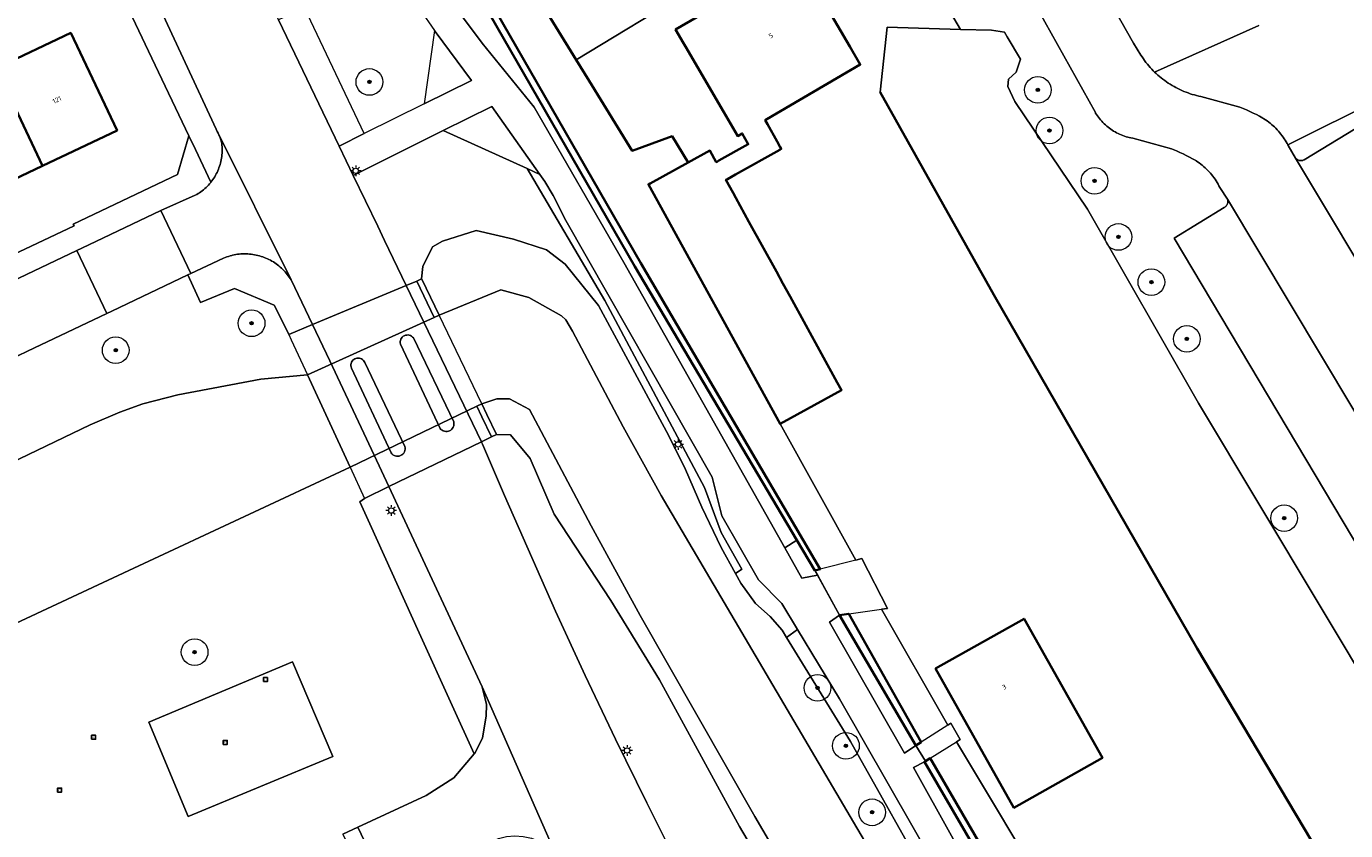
# Model space of a CAD drawing. Header units: metres. Extents: x 131489 to 134032, y 502353 to 503606.
# Tile 13 of 90: x 132545 to 132643, y 502635 to 502695. Entities that reach past the tile are written whole.
import ezdxf
from ezdxf.enums import TextEntityAlignment as Align

# ---------------------------------------------------------------- set-up
doc = ezdxf.new("R2010")
doc.units = ezdxf.units.M
for name, color, linetype, lineweight in [('B-WE-GK-BESCHOEIING-G', 130, 'GK-BESCHOEIING', 35), ('B-WE-GK-KADEMUUR-GV', 150, 'Continuous', 35), ('B-WE-GR-BOOM-S', 92, 'Continuous', 25), ('B-WE-IE-MEUBILAIR_WEGMEUBILAIR-S', 7, 'Continuous', 25), ('B-WE-IE-TERREINAFSCHEIDING_KUNSTMATIG_MUUR-GV', 90, 'Continuous', 18), ('B-WE-KL-ET_LS_OV_LICHTMAST-S', 190, 'Continuous', 25), ('B-WE-KW-KUNSTWERK_DEK-GV', 170, 'Continuous', 18), ('B-WE-OG-BEBOUWING-GV', 7, 'Continuous', 35), ('B-WE-OG-BEBOUWING-T18', 1, 'Continuous', 18), ('B-WE-OG-TERREIN_CULTUURSCHEIDING-GV', 7, 'Continuous', 18), ('B-WE-OG-TERREIN_ERF-GV', 7, 'Continuous', 18), ('B-WE-OG-WATER_SLOOT-GV', 120, 'Continuous', 18), ('B-WE-OG-WEG-GV', 7, 'Continuous', 18), ('B-WE-VH-VERHARDING_ASFALT-GV', 252, 'Continuous', 18), ('B-WE-VH-VERHARDING_BETONSTRAATSTEEN-GV', 252, 'Continuous', 18), ('B-WE-VH-VERHARDING_GRASBETONSTEEN-GV', 70, 'Continuous', 18), ('B-WE-VH-VERHARDING_OPEN-GV', 252, 'Continuous', 18), ('B-WE-VH-VERHARDING_TEGEL-GV', 252, 'Continuous', 18), ('B-WE-VH-VERHARDING_TEGEL_RUBBER-GV', 252, 'Continuous', 18)]:
    doc.layers.add(name, color=color, linetype=linetype, lineweight=lineweight)
doc.styles.add('NLCS-ISO', font='NLCS-ISO.ttf')
doc.styles.add('NLCS-ISO-M200-T18', font='NLCS-ISO.ttf', dxfattribs={"height": 0.36})
doc.linetypes.add('GK-BESCHOEIING', pattern='A,30,-5,[1,NLCS.SHX,S=1,R=0,X=0,Y=0],-5', length=40)

# ---------------------------------------------------------------- blocks, each defined once
blk = doc.blocks.new('SKL-ET_OV_LICHTMAST-SO')
at = {"color": 0, "linetype": 'ByBlock', "lineweight": 18}
for points in [[(-1.25, 0), (-2, 0)], [(-1.41, 1.41), (-0.88, 0.88)], [(0, 2), (0, 1.25)], [(0.88, 0.88), (1.41, 1.41)], [(2, 0), (1.25, 0)], [(-1.41, -1.41), (-0.88, -0.88)], [(0, -1.25), (0, -2)], [(0.88, -0.88), (1.41, -1.41)]]:
    blk.add_lwpolyline(points, dxfattribs=at)
blk.add_circle((0, 0), 1, dxfattribs=at)
blk = doc.blocks.new('SIE-WEG_SPEELTOESTEL-SO')
at = {"flags": 128}
blk.add_lwpolyline([(-0.75, -0.75), (0.75, -0.75), (0.75, 0.75), (-0.75, 0.75)], close=True, dxfattribs=at)
at = {"style": 'NLCS-ISO'}
blk.add_text('SPT', height=0.45, dxfattribs=at).set_placement((0, 0), align=Align.MIDDLE_CENTER)
blk = doc.blocks.new('SGR-BOOM_01-SO')
at = {"linetype": 'ByBlock', "lineweight": 18}
h = blk.add_hatch(color=0, dxfattribs=at)
h.dxf.hatch_style = 1
edge = h.paths.add_edge_path()
edge.add_arc((0, 0), 0.25, 0, 360)
at = {"color": 0, "linetype": 'ByBlock', "lineweight": 18}
for radius in [2, 0.25]:
    blk.add_circle((0, 0), radius, dxfattribs=at)

msp = doc.modelspace()

# ---------------------------------------------------------------- linework, layer by layer
at = {"layer": 'B-WE-GK-BESCHOEIING-G', "flags": 128}
for points in [[(132579.036, 502703.595), (132585.73, 502692.713)], [(132585.73, 502692.713), (132586.71, 502691.119)], [(132586.71, 502691.119), (132589.922, 502685.876)], [(132617.053, 502675.077), (132608.525, 502690.288)], [(132589.922, 502685.876), (132592.936, 502686.982)], [(132592.936, 502686.982), (132594.127, 502684.997)], [(132632.311, 502648.565), (132617.053, 502675.077)], [(132640.84, 502634.184), (132632.311, 502648.565)]]:
    msp.add_lwpolyline(points, dxfattribs=at)
at = {"layer": 'B-WE-GK-KADEMUUR-GV', "flags": 128}
for points in [[(132575.948, 502701.671), (132579.268, 502696.101), (132590.145, 502677.212), (132602.282, 502656.698), (132603.64, 502654.403), (132604.029, 502654.503), (132590.577, 502677.463), (132579.699, 502696.354), (132576.372, 502701.935)], [(132611.202, 502641.286), (132611.606, 502641.544), (132606.176, 502651.166), (132605.471, 502651.067)], [(132611.923, 502640.115), (132611.852, 502640.077), (132619.032, 502627.74), (132625.198, 502624.527), (132630.64, 502622.986), (132631.261, 502622.249), (132631.29, 502622.459), (132631.552, 502622.679), (132630.923, 502623.426), (132625.429, 502624.97), (132619.391, 502628.117), (132612.279, 502640.337)]]:
    msp.add_lwpolyline(points, close=True, dxfattribs=at)
at = {"layer": 'B-WE-IE-TERREINAFSCHEIDING_KUNSTMATIG_MUUR-GV', "flags": 128}
for points in [[(132575.092, 502673.387), (132575.457, 502673.552), (132574.153, 502676.267), (132574.142, 502676.291), (132573.781, 502676.118)], [(132578.291, 502666.726), (132578.667, 502665.944), (132579.392, 502664.433), (132579.753, 502664.606), (132579.028, 502666.117), (132578.652, 502666.9)]]:
    msp.add_lwpolyline(points, close=True, dxfattribs=at)
at = {"layer": 'B-WE-KW-KUNSTWERK_DEK-GV', "flags": 128}
for points in [[(132565.969, 502672.857), (132564.18, 502672.11), (132564.372, 502671.708), (132565.577, 502669.097), (132568.78, 502662.158), (132569.858, 502659.823), (132571.685, 502660.706), (132578.624, 502664.061), (132579.392, 502664.433), (132579.768, 502664.606), (132579.028, 502666.117), (132578.652, 502666.9), (132575.457, 502673.552), (132574.153, 502676.267), (132574.142, 502676.291), (132573.781, 502676.118), (132572.985, 502675.786)], [(132607.158, 502655.306), (132606.698, 502655.188), (132604.029, 502654.503), (132603.64, 502654.403), (132603.847, 502654.05), (132605.471, 502651.067), (132606.176, 502651.166), (132608.628, 502651.511), (132609.08, 502651.574)], [(132614.254, 502641.566), (132614.539, 502641.744), (132613.838, 502642.966), (132613.597, 502642.813), (132611.606, 502641.544), (132611.202, 502641.286), (132611.923, 502640.115), (132612.279, 502640.337)]]:
    msp.add_lwpolyline(points, close=True, dxfattribs=at)
at = {"layer": 'B-WE-OG-BEBOUWING-GV', "flags": 128}
msp.add_lwpolyline([(132602.296, 502700.29), (132593.191, 502694.979), (132593.783, 502693.964), (132593.93, 502693.712), (132596.81, 502688.774), (132597.851, 502686.99), (132598.187, 502687.186), (132598.635, 502686.374), (132596.437, 502685.146), (132596.335, 502685.089), (132596.235, 502685.033), (132595.762, 502685.894), (132594.127, 502684.997), (132591.286, 502683.438), (132591.149, 502683.363), (132601.026, 502665.403), (132605.639, 502667.935), (132605.316, 502668.521), (132601.77, 502674.969), (132601.239, 502675.934), (132600.749, 502676.826), (132598.692, 502680.566), (132597.707, 502682.358), (132597.496, 502682.741), (132596.965, 502683.707), (132597.075, 502683.768), (132597.679, 502684.106), (132601.003, 502685.963), (132601.108, 502686.022), (132601.033, 502686.158), (132600.805, 502686.572), (132600.086, 502687.877), (132599.912, 502688.193), (132600.038, 502688.266), (132607.039, 502692.349), (132606.244, 502693.712), (132602.379, 502700.338)], dxfattribs=at)
for points in [[(132542.252, 502692.077), (132545.725, 502684.766), (132551.309, 502687.418), (132547.836, 502694.729)], [(132542.252, 502692.077), (132536.863, 502689.517), (132540.336, 502682.206), (132545.725, 502684.766)], [(132612.69, 502647.055), (132618.565, 502636.627), (132625.195, 502640.361), (132619.32, 502650.789)]]:
    msp.add_lwpolyline(points, close=True, dxfattribs=at)
at = {"layer": 'B-WE-OG-TERREIN_CULTUURSCHEIDING-GV', "flags": 128}
for points in [[(132599.912, 502709.177), (132597.452, 502714.054), (132596.348, 502714.412), (132580.081, 502704.246), (132579.036, 502703.595), (132585.73, 502692.713), (132594.402, 502697.968), (132601.199, 502702.018), (132604.069, 502703.728)], [(132553.689, 502643.044), (132564.475, 502647.564), (132567.486, 502640.474), (132556.646, 502635.976)], [(132627.35, 502603.419), (132630.317, 502604.722), (132640.065, 502611.268), (132636.186, 502616.087), (132636.005, 502615.935), (132632.966, 502616.36), (132630.797, 502618.936), (132631.261, 502622.249), (132630.64, 502622.986), (132625.198, 502624.527), (132619.032, 502627.74), (132611.852, 502640.077), (132611.036, 502639.634), (132619.337, 502624.716), (132624.079, 502616.538), (132629.072, 502606.362), (132629.529, 502605.805), (132629.925, 502605.542), (132627.022, 502604.152)]]:
    msp.add_lwpolyline(points, close=True, dxfattribs=at)
for points in [[(132608.041, 502706.094), (132614.551, 502694.98), (132616.87, 502694.93), (132617.859, 502694.769), (132618.059, 502694.431), (132619.047, 502692.76), (132618.732, 502691.774), (132618.163, 502691.266), (132618.105, 502690.715), (132618.636, 502689.586), (132624.087, 502681.496), (132632.414, 502666.949), (132659.707, 502621.429)], [(132651.025, 502645.006), (132630.589, 502679.337), (132634.329, 502681.643), (132634.368, 502681.665), (132634.406, 502681.69), (132634.441, 502681.719), (132634.473, 502681.75), (132634.502, 502681.785), (132634.528, 502681.821), (132634.551, 502681.86), (132634.57, 502681.901), (132634.586, 502681.943), (132634.598, 502681.987), (132634.605, 502682.031), (132634.609, 502682.076), (132634.609, 502682.121), (132634.605, 502682.166), (132634.597, 502682.21), (132634.587, 502682.248), (132634.005, 502683.142), (132633.939, 502683.269), (132633.87, 502683.393), (132633.798, 502683.516), (132633.722, 502683.637), (132633.643, 502683.756), (132633.56, 502683.872), (132633.474, 502683.986), (132633.385, 502684.097), (132633.293, 502684.206), (132633.198, 502684.312), (132633.1, 502684.416), (132632.999, 502684.517), (132632.896, 502684.615), (132632.789, 502684.71), (132632.68, 502684.802), (132632.569, 502684.891), (132632.455, 502684.976), (132632.339, 502685.059), (132632.22, 502685.138), (132632.195, 502685.154), (132631.96, 502685.283), (132631.723, 502685.408), (132631.485, 502685.529), (132631.482, 502685.531), (132631.242, 502685.649), (132631, 502685.763), (132630.756, 502685.874), (132630.51, 502685.981), (132630.387, 502686.033), (132627.466, 502686.819), (132627.34, 502686.844), (132627.215, 502686.872), (132627.091, 502686.905), (132626.968, 502686.941), (132626.846, 502686.981), (132626.725, 502687.025), (132626.606, 502687.073), (132626.488, 502687.124), (132626.372, 502687.179), (132626.258, 502687.238), (132626.146, 502687.3), (132626.035, 502687.365), (132625.927, 502687.434), (132625.821, 502687.506), (132625.717, 502687.582), (132625.616, 502687.661), (132625.517, 502687.743), (132625.421, 502687.828), (132625.327, 502687.916), (132625.236, 502688.006), (132625.149, 502688.1), (132625.064, 502688.196), (132624.982, 502688.295), (132624.903, 502688.396), (132624.827, 502688.5), (132624.755, 502688.606), (132624.686, 502688.714), (132624.668, 502688.744), (132616.129, 502704.086)], [(132666.856, 502700.171), (132639.096, 502686.33), (132639.109, 502686.303), (132639.123, 502686.276), (132639.687, 502685.343), (132639.715, 502685.309), (132639.747, 502685.277), (132639.781, 502685.248), (132639.818, 502685.222), (132639.856, 502685.2), (132639.897, 502685.181), (132639.939, 502685.166), (132639.982, 502685.155), (132640.026, 502685.148), (132640.071, 502685.145), (132640.085, 502685.144), (132640.13, 502685.146), (132640.174, 502685.152), (132640.218, 502685.162), (132640.26, 502685.176), (132640.301, 502685.194), (132640.329, 502685.208), (132644.157, 502687.539)], [(132449.404, 502617.284), (132549.296, 502665.33), (132551.515, 502666.297), (132553.236, 502666.919), (132555.87, 502667.58), (132562.082, 502668.769), (132565.577, 502669.097), (132575.092, 502673.387), (132573.781, 502676.118), (132572.985, 502675.786), (132565.969, 502672.857), (132564.18, 502672.11), (132563.447, 502673.646), (132563.087, 502674.301), (132560.116, 502675.561), (132557.557, 502674.51), (132556.624, 502676.571), (132550.917, 502673.863), (132550.547, 502673.688), (132544.593, 502670.863), (132543.872, 502670.521)], [(132568.233, 502634.645), (132569.37, 502635.173), (132574.491, 502637.551), (132576.555, 502638.867), (132578.095, 502640.654), (132576.442, 502644.295), (132573.969, 502649.743), (132570.261, 502657.91), (132569.512, 502659.56), (132569.858, 502659.823), (132571.685, 502660.706), (132578.624, 502664.061), (132579.392, 502664.433), (132578.667, 502665.944), (132578.291, 502666.726), (132568.78, 502662.158), (132552.937, 502654.756), (132478.477, 502619.967)]]:
    msp.add_lwpolyline(points, dxfattribs=at)
at = {"layer": 'B-WE-OG-TERREIN_ERF-GV', "flags": 128}
for points in [[(132535.228, 502674.176), (132548.082, 502680.25), (132548.013, 502680.391), (132555.835, 502684.103), (132556.699, 502687.008), (132553.913, 502692.832), (132547.04, 502707.299), (132543.007, 502705.508)], [(132640.84, 502634.184), (132632.311, 502648.565), (132617.053, 502675.077), (132608.525, 502690.288), (132609.064, 502695.159), (132614.551, 502694.98), (132608.041, 502706.094)], [(132594.402, 502697.968), (132585.73, 502692.713), (132586.71, 502691.119), (132589.922, 502685.876), (132592.936, 502686.982), (132594.127, 502684.997), (132595.762, 502685.894), (132596.235, 502685.033), (132596.335, 502685.089), (132596.437, 502685.146), (132598.635, 502686.374), (132598.187, 502687.186), (132597.851, 502686.99), (132596.81, 502688.774), (132593.93, 502693.712), (132593.783, 502693.964), (132593.191, 502694.979), (132602.296, 502700.29)], [(132602.379, 502700.338), (132606.244, 502693.712), (132607.039, 502692.349), (132600.038, 502688.266), (132599.912, 502688.193), (132600.086, 502687.877), (132600.805, 502686.572), (132601.033, 502686.158), (132601.108, 502686.022), (132601.003, 502685.963), (132597.679, 502684.106), (132597.075, 502683.768), (132596.965, 502683.707), (132597.496, 502682.741), (132597.707, 502682.358), (132598.692, 502680.566), (132600.749, 502676.826), (132601.239, 502675.934), (132601.77, 502674.969), (132605.316, 502668.521), (132605.639, 502667.935), (132601.026, 502665.403), (132606.698, 502655.188), (132607.158, 502655.306), (132609.08, 502651.574), (132608.628, 502651.511), (132613.597, 502642.813), (132613.838, 502642.966), (132614.539, 502641.744), (132614.254, 502641.566), (132621.477, 502629.516)], [(132542.252, 502692.077), (132547.836, 502694.729), (132551.309, 502687.418), (132545.725, 502684.766), (132540.336, 502682.206)]]:
    msp.add_lwpolyline(points, dxfattribs=at)
msp.add_lwpolyline([(132625.195, 502640.361), (132618.565, 502636.627), (132612.69, 502647.055), (132619.32, 502650.789)], close=True, dxfattribs=at)
at = {"layer": 'B-WE-OG-WATER_SLOOT-GV', "flags": 128}
for points in [[(132621.477, 502629.516), (132614.254, 502641.566), (132614.539, 502641.744), (132613.838, 502642.966), (132613.597, 502642.813), (132608.628, 502651.511), (132609.08, 502651.574), (132607.158, 502655.306), (132606.698, 502655.188), (132601.026, 502665.403), (132591.149, 502683.363), (132591.286, 502683.438), (132594.127, 502684.997), (132592.936, 502686.982), (132589.922, 502685.876), (132586.71, 502691.119), (132585.73, 502692.713), (132579.036, 502703.595)], [(132579.699, 502696.354), (132590.577, 502677.463), (132604.029, 502654.503), (132603.64, 502654.403), (132603.828, 502654.061), (132605.471, 502651.067), (132606.176, 502651.166), (132611.606, 502641.544), (132611.202, 502641.286), (132611.923, 502640.115), (132612.279, 502640.337), (132619.391, 502628.117)], [(132659.707, 502621.429), (132632.414, 502666.949), (132624.087, 502681.496), (132618.636, 502689.586), (132618.105, 502690.715), (132618.163, 502691.266), (132618.732, 502691.774), (132619.047, 502692.76), (132618.059, 502694.431), (132617.859, 502694.769), (132616.87, 502694.93), (132614.551, 502694.98), (132609.064, 502695.159), (132608.525, 502690.288), (132617.053, 502675.077), (132632.311, 502648.565), (132640.84, 502634.184)], [(132612.63, 502630.331), (132606.3, 502641.587), (132601.513, 502649.388), (132601.182, 502649.928), (132600.278, 502650.965), (132599.175, 502651.945), (132598.09, 502653.467), (132597.688, 502654.2), (132596.62, 502656.148), (132595.147, 502659.169), (132593.928, 502661.979), (132592.678, 502664.505), (132587.412, 502674.278), (132584.905, 502677.389), (132583.507, 502678.45), (132581.042, 502679.266), (132578.237, 502679.903), (132575.706, 502679.096), (132574.956, 502678.686), (132574.241, 502677.212), (132574.142, 502676.291), (132574.153, 502676.267), (132575.457, 502673.552), (132580.083, 502675.46), (132582.183, 502674.877), (132584.63, 502673.506), (132584.96, 502673.204), (132585.469, 502672.37), (132589.266, 502665.195), (132592.102, 502660.038), (132617.056, 502617.671)], [(132617.056, 502617.671), (132592.102, 502660.038), (132589.266, 502665.195), (132585.469, 502672.37), (132584.96, 502673.204), (132584.63, 502673.506), (132582.183, 502674.877), (132580.083, 502675.46), (132575.457, 502673.552), (132575.092, 502673.387), (132565.577, 502669.097), (132568.78, 502662.158), (132578.291, 502666.726), (132578.652, 502666.9), (132579.792, 502667.276), (132580.748, 502667.276), (132582.226, 502666.491), (132586.869, 502657.75), (132590.54, 502651.036), (132599.129, 502635.956), (132604.117, 502627.475)], [(132328.157, 502549.637), (132367.822, 502568.246), (132381.983, 502574.77), (132405.464, 502585.724), (132426.97, 502595.756), (132478.477, 502619.967), (132552.937, 502654.756), (132568.78, 502662.158), (132565.577, 502669.097), (132562.082, 502668.769), (132555.87, 502667.58), (132553.236, 502666.919), (132551.515, 502666.297), (132549.296, 502665.33), (132449.404, 502617.284), (132422.087, 502604.025), (132393.955, 502590.599), (132359.797, 502574.167), (132336.514, 502562.825)]]:
    msp.add_lwpolyline(points, dxfattribs=at)
msp.add_lwpolyline([(132579.753, 502664.606), (132580.813, 502664.582), (132582.292, 502662.816), (132584.078, 502658.628), (132588.329, 502652.159), (132591.984, 502646.205), (132597.979, 502635.219), (132610.177, 502614.541), (132617.815, 502601.112), (132620.694, 502595.487), (132622.375, 502596.268), (132618.788, 502602.181), (132604.117, 502627.475), (132599.129, 502635.956), (132590.54, 502651.036), (132586.869, 502657.75), (132582.226, 502666.491), (132580.748, 502667.276), (132579.792, 502667.276), (132578.652, 502666.9), (132579.028, 502666.117)], close=True, dxfattribs=at)
at = {"layer": 'B-WE-OG-WEG-GV', "flags": 128}
for points in [[(132575.948, 502701.671), (132575.364, 502701.307), (132574.279, 502700.015), (132574.991, 502698.934), (132578.681, 502693.959), (132582.589, 502689.144), (132589.313, 502677.511), (132601.381, 502656.108), (132602.282, 502656.698), (132590.145, 502677.212), (132579.268, 502696.101)], [(132582.058, 502684.546), (132575.772, 502687.4), (132571.963, 502685.5), (132569.021, 502684.031), (132570.851, 502680.225), (132571.364, 502679.158), (132572.985, 502675.786), (132573.781, 502676.118), (132574.142, 502676.291), (132574.241, 502677.212), (132574.956, 502678.686), (132575.706, 502679.096), (132578.237, 502679.903), (132581.042, 502679.266), (132583.507, 502678.45), (132584.905, 502677.389), (132587.412, 502674.278), (132592.678, 502664.505), (132593.928, 502661.979), (132595.147, 502659.169), (132596.62, 502656.148), (132597.688, 502654.2), (132598.162, 502654.524), (132596.612, 502657.251), (132595.352, 502660.635), (132587.878, 502674.652)], [(132572.985, 502675.786), (132578.624, 502664.061), (132579.392, 502664.433), (132579.768, 502664.606), (132579.028, 502666.117), (132578.652, 502666.9), (132575.457, 502673.552), (132574.153, 502676.267), (132574.142, 502676.291), (132573.781, 502676.118)], [(132611.202, 502641.286), (132605.471, 502651.067), (132604.723, 502650.533), (132610.368, 502640.708)], [(132601.513, 502649.388), (132606.3, 502641.587), (132612.63, 502630.331), (132618.393, 502619.722), (132622.863, 502611.964), (132624.766, 502607.826), (132625.468, 502605.829), (132626.352, 502604.278), (132627.022, 502604.152), (132626.171, 502606.364), (132623.762, 502611.929), (132622.457, 502614.591), (132616.431, 502625.661), (132605.474, 502644.791), (132602.326, 502649.998)]]:
    msp.add_lwpolyline(points, close=True, dxfattribs=at)
msp.add_lwpolyline([(132610.177, 502614.541), (132597.979, 502635.219), (132591.984, 502646.205), (132588.329, 502652.159), (132584.078, 502658.628), (132582.292, 502662.816), (132580.813, 502664.582), (132579.753, 502664.606), (132579.392, 502664.433), (132578.624, 502664.061), (132578.654, 502663.998), (132578.704, 502663.894), (132580.369, 502660.032), (132584.184, 502651.364), (132586.415, 502646.549), (132588.695, 502641.757), (132591.025, 502636.989), (132593.404, 502632.245)], dxfattribs=at)
at = {"layer": 'B-WE-VH-VERHARDING_ASFALT-GV', "flags": 128}
for points in [[(132611.202, 502641.286), (132610.368, 502640.708), (132604.723, 502650.533), (132605.471, 502651.067), (132603.828, 502654.061), (132602.66, 502653.839), (132601.381, 502656.108), (132589.313, 502677.511), (132582.589, 502689.144), (132578.681, 502693.959), (132574.991, 502698.934), (132574.279, 502700.015), (132572.794, 502702.271), (132572.02, 502703.536), (132571.079, 502705.076), (132568.76, 502709.084), (132562.85, 502719.859), (132562.389, 502720.513), (132552.637, 502733.909), (132548.582, 502739.154)], [(132548.547, 502709.281), (132548.955, 502708.546), (132558.743, 502687.517), (132558.826, 502687.341), (132558.888, 502687.204), (132564.359, 502676.198), (132565.969, 502672.857), (132572.985, 502675.786), (132571.364, 502679.158), (132570.851, 502680.225), (132569.021, 502684.031), (132567.957, 502686.242), (132563.406, 502695.704), (132550.843, 502721.83)], [(132571.886, 502699.581), (132575.101, 502694.916), (132575.158, 502694.834), (132577.888, 502691.167), (132574.334, 502689.404), (132569.844, 502687.177), (132567.957, 502686.242), (132569.021, 502684.031), (132571.963, 502685.5), (132575.772, 502687.4), (132579.405, 502689.213), (132583.013, 502684.112), (132583.393, 502683.575), (132584.016, 502682.537), (132584.967, 502680.66), (132595.937, 502661.4), (132596.668, 502658.512), (132599.402, 502653.703), (132601.151, 502651.942), (132602.326, 502649.998), (132605.474, 502644.791), (132616.431, 502625.661)], [(132593.404, 502632.245), (132591.025, 502636.989), (132588.695, 502641.757), (132586.415, 502646.549), (132584.184, 502651.364), (132580.369, 502660.032), (132578.704, 502663.894), (132578.654, 502663.998), (132578.624, 502664.061), (132571.685, 502660.706), (132578.695, 502645.694), (132584.239, 502633.059)], [(132619.337, 502624.716), (132611.036, 502639.634), (132611.852, 502640.077), (132611.923, 502640.115), (132611.202, 502641.286)]]:
    msp.add_lwpolyline(points, dxfattribs=at)
for points in [[(132572.985, 502675.786), (132565.969, 502672.857), (132567.275, 502670.146), (132570.589, 502663.051), (132571.685, 502660.706), (132578.624, 502664.061)], [(132573.527, 502671.847), (132576.559, 502665.553), (132576.573, 502665.455), (132576.57, 502665.357), (132576.551, 502665.26), (132576.516, 502665.168), (132576.466, 502665.083), (132576.403, 502665.008), (132576.327, 502664.944), (132576.242, 502664.894), (132576.15, 502664.859), (132576.053, 502664.84), (132575.955, 502664.838), (132575.857, 502664.852), (132575.763, 502664.882), (132575.676, 502664.927), (132575.597, 502664.987), (132575.53, 502665.059), (132572.554, 502671.386), (132572.538, 502671.479), (132572.538, 502671.574), (132572.554, 502671.668), (132572.587, 502671.757), (132572.634, 502671.839), (132572.695, 502671.912), (132572.767, 502671.973), (132572.849, 502672.021), (132572.938, 502672.054), (132573.031, 502672.071), (132573.126, 502672.072), (132573.219, 502672.057), (132573.309, 502672.025), (132573.392, 502671.979), (132573.465, 502671.919)], [(132571.851, 502663.235), (132568.885, 502669.592), (132568.856, 502669.677), (132568.842, 502669.765), (132568.842, 502669.855), (132568.858, 502669.943), (132568.888, 502670.028), (132568.931, 502670.106), (132568.987, 502670.176), (132569.054, 502670.236), (132569.129, 502670.284), (132569.212, 502670.319), (132569.299, 502670.339), (132569.389, 502670.345), (132569.478, 502670.336), (132569.564, 502670.312), (132569.646, 502670.274), (132569.719, 502670.223), (132569.784, 502670.16), (132569.837, 502670.088), (132569.877, 502670.008), (132572.894, 502663.7), (132572.91, 502663.6), (132572.908, 502663.499), (132572.888, 502663.4), (132572.852, 502663.306), (132572.8, 502663.22), (132572.734, 502663.144), (132572.655, 502663.08), (132572.567, 502663.031), (132572.472, 502662.998), (132572.372, 502662.982), (132572.271, 502662.984), (132572.172, 502663.003), (132572.078, 502663.039), (132571.991, 502663.091), (132571.915, 502663.157)], [(132607.158, 502655.306), (132606.698, 502655.188), (132604.029, 502654.503), (132603.64, 502654.403), (132603.847, 502654.05), (132605.471, 502651.067), (132606.176, 502651.166), (132608.628, 502651.511), (132609.08, 502651.574)]]:
    msp.add_lwpolyline(points, close=True, dxfattribs=at)
at = {"layer": 'B-WE-VH-VERHARDING_BETONSTRAATSTEEN-GV', "flags": 128}
for points in [[(132660.662, 502650.323), (132639.687, 502685.343), (132639.123, 502686.276), (132639.109, 502686.303), (132639.096, 502686.33), (132639.046, 502686.425), (132638.976, 502686.55), (132638.902, 502686.673), (132638.826, 502686.793), (132638.746, 502686.911), (132638.662, 502687.027), (132638.576, 502687.141), (132638.486, 502687.252), (132638.393, 502687.361), (132638.297, 502687.467), (132638.199, 502687.57), (132638.097, 502687.671), (132637.993, 502687.768), (132637.886, 502687.863), (132637.776, 502687.954), (132637.664, 502688.043), (132637.549, 502688.128), (132637.432, 502688.21), (132637.313, 502688.289), (132637.221, 502688.34), (132636.981, 502688.469), (132636.739, 502688.594), (132636.496, 502688.716), (132636.251, 502688.835), (132636.004, 502688.949), (132635.755, 502689.061), (132635.505, 502689.168), (132632.584, 502689.953), (132632.424, 502689.987), (132632.262, 502690.025), (132632.259, 502690.026), (132632.099, 502690.068), (132631.939, 502690.115), (132631.78, 502690.165), (132631.623, 502690.218), (132631.467, 502690.276), (132631.313, 502690.337), (132631.16, 502690.402), (132631.008, 502690.471), (132630.859, 502690.543), (132630.711, 502690.619), (132630.565, 502690.699), (132630.421, 502690.781), (132630.279, 502690.868), (132630.139, 502690.958), (132630.001, 502691.051), (132629.866, 502691.147), (132629.732, 502691.247), (132629.602, 502691.349), (132629.474, 502691.455), (132629.348, 502691.564), (132629.225, 502691.676), (132629.105, 502691.791), (132629.01, 502691.886), (132628.895, 502692.007), (132628.782, 502692.13), (132628.673, 502692.256), (132628.566, 502692.384), (132628.463, 502692.515), (132628.363, 502692.649), (132628.266, 502692.785), (132628.172, 502692.923), (132628.082, 502693.063), (132627.521, 502693.954), (132614.733, 502716.541)], [(132616.129, 502704.086), (132624.668, 502688.744), (132624.686, 502688.714), (132624.755, 502688.606), (132624.827, 502688.5), (132624.903, 502688.396), (132624.982, 502688.295), (132625.064, 502688.196), (132625.149, 502688.1), (132625.236, 502688.006), (132625.327, 502687.916), (132625.421, 502687.828), (132625.517, 502687.743), (132625.616, 502687.661), (132625.717, 502687.582), (132625.821, 502687.506), (132625.927, 502687.434), (132626.035, 502687.365), (132626.146, 502687.3), (132626.258, 502687.238), (132626.372, 502687.179), (132626.488, 502687.124), (132626.606, 502687.073), (132626.725, 502687.025), (132626.846, 502686.981), (132626.968, 502686.941), (132627.091, 502686.905), (132627.215, 502686.872), (132627.34, 502686.844), (132627.466, 502686.819), (132630.387, 502686.033), (132630.51, 502685.981), (132630.756, 502685.874), (132631, 502685.763), (132631.242, 502685.649), (132631.482, 502685.531), (132631.485, 502685.529), (132631.723, 502685.408), (132631.96, 502685.283), (132632.195, 502685.154), (132632.22, 502685.138), (132632.339, 502685.059), (132632.455, 502684.976), (132632.569, 502684.891), (132632.68, 502684.802), (132632.789, 502684.71), (132632.896, 502684.615), (132632.999, 502684.517), (132633.1, 502684.416), (132633.198, 502684.312), (132633.293, 502684.206), (132633.385, 502684.097), (132633.474, 502683.986), (132633.56, 502683.872), (132633.643, 502683.756), (132633.722, 502683.637), (132633.798, 502683.516), (132633.87, 502683.393), (132633.939, 502683.269), (132634.005, 502683.142), (132634.587, 502682.248), (132655.729, 502646.936)], [(132644.157, 502687.539), (132640.329, 502685.208), (132640.301, 502685.194), (132640.26, 502685.176), (132640.218, 502685.162), (132640.174, 502685.152), (132640.13, 502685.146), (132640.085, 502685.144), (132640.071, 502685.145), (132640.026, 502685.148), (132639.982, 502685.155), (132639.939, 502685.166), (132639.897, 502685.181), (132639.856, 502685.2), (132639.818, 502685.222), (132639.781, 502685.248), (132639.747, 502685.277), (132639.715, 502685.309), (132639.687, 502685.343), (132660.662, 502650.323)], [(132655.729, 502646.936), (132634.587, 502682.248), (132634.597, 502682.21), (132634.605, 502682.166), (132634.609, 502682.121), (132634.609, 502682.076), (132634.605, 502682.031), (132634.598, 502681.987), (132634.586, 502681.943), (132634.57, 502681.901), (132634.551, 502681.86), (132634.528, 502681.821), (132634.502, 502681.785), (132634.473, 502681.75), (132634.441, 502681.719), (132634.406, 502681.69), (132634.368, 502681.665), (132634.329, 502681.643), (132630.589, 502679.337), (132651.025, 502645.006)]]:
    msp.add_lwpolyline(points, dxfattribs=at)
for points in [[(132574.334, 502689.404), (132577.888, 502691.167), (132575.158, 502694.834), (132575.101, 502694.916)], [(132582.058, 502684.546), (132583.013, 502684.112), (132579.405, 502689.213), (132575.772, 502687.4)], [(132564.359, 502676.198), (132558.888, 502687.204), (132558.904, 502687.166), (132558.969, 502687.01), (132559.029, 502686.853), (132559.086, 502686.694), (132559.139, 502686.534), (132559.154, 502686.431), (132559.168, 502686.307), (132559.178, 502686.183), (132559.184, 502686.059), (132559.186, 502685.935), (132559.184, 502685.827), (132559.179, 502685.703), (132559.169, 502685.579), (132559.156, 502685.455), (132559.138, 502685.332), (132559.117, 502685.21), (132559.092, 502685.088), (132559.063, 502684.967), (132559.03, 502684.848), (132558.993, 502684.729), (132558.952, 502684.611), (132558.907, 502684.495), (132558.859, 502684.381), (132558.807, 502684.268), (132558.752, 502684.157), (132558.693, 502684.047), (132558.63, 502683.94), (132558.565, 502683.835), (132558.495, 502683.731), (132558.423, 502683.631), (132558.347, 502683.532), (132558.316, 502683.493), (132558.236, 502683.398), (132558.153, 502683.306), (132558.067, 502683.216), (132557.978, 502683.13), (132557.886, 502683.046), (132557.792, 502682.965), (132557.695, 502682.887), (132557.596, 502682.812), (132557.494, 502682.741), (132557.39, 502682.673), (132557.284, 502682.608), (132557.176, 502682.547), (132554.598, 502681.415), (132556.85, 502676.678), (132559.292, 502677.831), (132559.302, 502677.835), (132559.42, 502677.883), (132559.539, 502677.927), (132559.66, 502677.968), (132559.782, 502678.005), (132559.905, 502678.037), (132559.97, 502678.053), (132560.095, 502678.08), (132560.22, 502678.103), (132560.346, 502678.122), (132560.472, 502678.137), (132560.599, 502678.148), (132560.726, 502678.155), (132560.853, 502678.158), (132560.981, 502678.157), (132561.108, 502678.152), (132561.235, 502678.143), (132561.362, 502678.131), (132561.488, 502678.114), (132561.614, 502678.093), (132561.738, 502678.068), (132561.862, 502678.039), (132561.986, 502678.007), (132562.108, 502677.97), (132562.228, 502677.93), (132562.348, 502677.886), (132562.466, 502677.839), (132562.582, 502677.787), (132562.697, 502677.732), (132562.81, 502677.673), (132562.921, 502677.611), (132563.031, 502677.546), (132563.138, 502677.477), (132563.242, 502677.404), (132563.345, 502677.329), (132563.445, 502677.25), (132563.542, 502677.168), (132563.637, 502677.083), (132563.729, 502676.995), (132563.819, 502676.905), (132563.905, 502676.811), (132563.989, 502676.715), (132564.069, 502676.617), (132564.147, 502676.515), (132564.221, 502676.412), (132564.292, 502676.306)], [(132548.298, 502678.42), (132550.547, 502673.688), (132550.917, 502673.863), (132556.624, 502676.571), (132556.85, 502676.678), (132554.598, 502681.415), (132548.664, 502678.594)], [(132548.298, 502678.42), (132542.342, 502675.589), (132541.625, 502675.248), (132543.872, 502670.521), (132544.593, 502670.863), (132550.547, 502673.688)], [(132573.527, 502671.847), (132573.465, 502671.919), (132573.392, 502671.979), (132573.309, 502672.025), (132573.219, 502672.057), (132573.126, 502672.072), (132573.031, 502672.071), (132572.938, 502672.054), (132572.849, 502672.021), (132572.767, 502671.973), (132572.695, 502671.912), (132572.634, 502671.839), (132572.587, 502671.757), (132572.554, 502671.668), (132572.538, 502671.574), (132572.538, 502671.479), (132572.554, 502671.386), (132575.53, 502665.059), (132575.597, 502664.987), (132575.676, 502664.927), (132575.763, 502664.882), (132575.857, 502664.852), (132575.955, 502664.838), (132576.053, 502664.84), (132576.15, 502664.859), (132576.242, 502664.894), (132576.327, 502664.944), (132576.403, 502665.008), (132576.466, 502665.083), (132576.516, 502665.168), (132576.551, 502665.26), (132576.57, 502665.357), (132576.573, 502665.455), (132576.559, 502665.553)], [(132571.851, 502663.235), (132571.915, 502663.157), (132571.991, 502663.091), (132572.078, 502663.039), (132572.172, 502663.003), (132572.271, 502662.984), (132572.372, 502662.982), (132572.472, 502662.998), (132572.567, 502663.031), (132572.655, 502663.08), (132572.734, 502663.144), (132572.8, 502663.22), (132572.852, 502663.306), (132572.888, 502663.4), (132572.908, 502663.499), (132572.91, 502663.6), (132572.894, 502663.7), (132569.877, 502670.008), (132569.837, 502670.088), (132569.784, 502670.16), (132569.719, 502670.223), (132569.646, 502670.274), (132569.564, 502670.312), (132569.478, 502670.336), (132569.389, 502670.345), (132569.299, 502670.339), (132569.212, 502670.319), (132569.129, 502670.284), (132569.054, 502670.236), (132568.987, 502670.176), (132568.931, 502670.106), (132568.888, 502670.028), (132568.858, 502669.943), (132568.842, 502669.855), (132568.842, 502669.765), (132568.856, 502669.677), (132568.885, 502669.592)], [(132578.095, 502640.654), (132576.555, 502638.867), (132574.491, 502637.551), (132569.37, 502635.173), (132571.594, 502630.48), (132577.461, 502633.181), (132579.915, 502634.311), (132580.522, 502634.463), (132581.145, 502634.517), (132581.769, 502634.472), (132582.379, 502634.33), (132582.958, 502634.094), (132583.476, 502633.794), (132583.936, 502633.411), (132584.239, 502633.059), (132578.695, 502645.694), (132579.009, 502644.365), (132578.991, 502643.49), (132578.709, 502641.874), (132578.129, 502640.693)], [(132570.504, 502629.927), (132571.594, 502630.48), (132569.37, 502635.173), (132568.233, 502634.645)]]:
    msp.add_lwpolyline(points, close=True, dxfattribs=at)
at = {"layer": 'B-WE-VH-VERHARDING_GRASBETONSTEEN-GV', "flags": 128}
for points in [[(132601.513, 502649.388), (132602.326, 502649.998), (132601.151, 502651.942), (132599.402, 502653.703), (132596.668, 502658.512), (132595.937, 502661.4), (132584.967, 502680.66), (132584.016, 502682.537), (132583.393, 502683.575), (132583.013, 502684.112), (132582.058, 502684.546), (132587.878, 502674.652), (132595.352, 502660.635), (132596.612, 502657.251), (132598.162, 502654.524), (132597.688, 502654.2), (132598.09, 502653.467), (132599.175, 502651.945), (132600.278, 502650.965), (132601.182, 502649.928)], [(132601.381, 502656.108), (132602.66, 502653.839), (132603.828, 502654.061), (132603.64, 502654.403), (132602.282, 502656.698)]]:
    msp.add_lwpolyline(points, close=True, dxfattribs=at)
at = {"layer": 'B-WE-VH-VERHARDING_OPEN-GV', "flags": 128}
msp.add_lwpolyline([(132614.254, 502641.566), (132614.539, 502641.744), (132613.838, 502642.966), (132613.597, 502642.813), (132611.606, 502641.544), (132611.202, 502641.286), (132611.923, 502640.115), (132612.279, 502640.337)], close=True, dxfattribs=at)
at = {"layer": 'B-WE-VH-VERHARDING_TEGEL-GV', "flags": 128}
for points in [[(132614.733, 502716.541), (132627.521, 502693.954), (132628.082, 502693.063), (132628.172, 502692.923), (132628.266, 502692.785), (132628.363, 502692.649), (132628.463, 502692.515), (132628.566, 502692.384), (132628.673, 502692.256), (132628.782, 502692.13), (132628.895, 502692.007), (132629.01, 502691.886), (132629.105, 502691.791), (132636.918, 502695.267)], [(132547.04, 502707.299), (132553.913, 502692.832), (132556.699, 502687.008), (132557.183, 502685.985), (132558.347, 502683.532), (132558.423, 502683.631), (132558.495, 502683.731), (132558.565, 502683.835), (132558.63, 502683.94), (132558.693, 502684.047), (132558.752, 502684.157), (132558.807, 502684.268), (132558.859, 502684.381), (132558.907, 502684.495), (132558.952, 502684.611), (132558.993, 502684.729), (132559.03, 502684.848), (132559.063, 502684.967), (132559.092, 502685.088), (132559.117, 502685.21), (132559.138, 502685.332), (132559.156, 502685.455), (132559.169, 502685.579), (132559.179, 502685.703), (132559.184, 502685.827), (132559.186, 502685.935), (132559.184, 502686.059), (132559.178, 502686.183), (132559.168, 502686.307), (132559.154, 502686.431), (132559.139, 502686.534), (132559.086, 502686.694), (132559.029, 502686.853), (132558.969, 502687.01), (132558.904, 502687.166), (132558.888, 502687.204), (132558.826, 502687.341), (132558.743, 502687.517), (132548.955, 502708.546)], [(132636.918, 502695.267), (132629.105, 502691.791), (132629.225, 502691.676), (132629.348, 502691.564), (132629.474, 502691.455), (132629.602, 502691.349), (132629.732, 502691.247), (132629.866, 502691.147), (132630.001, 502691.051), (132630.139, 502690.958), (132630.279, 502690.868), (132630.421, 502690.781), (132630.565, 502690.699), (132630.711, 502690.619), (132630.859, 502690.543), (132631.008, 502690.471), (132631.16, 502690.402), (132631.313, 502690.337), (132631.467, 502690.276), (132631.623, 502690.218), (132631.78, 502690.165), (132631.939, 502690.115), (132632.099, 502690.068), (132632.259, 502690.026), (132632.262, 502690.025), (132632.424, 502689.987), (132632.584, 502689.953), (132635.505, 502689.168), (132635.755, 502689.061), (132636.004, 502688.949), (132636.251, 502688.835), (132636.496, 502688.716), (132636.739, 502688.594), (132636.981, 502688.469), (132637.221, 502688.34), (132637.313, 502688.289), (132637.432, 502688.21), (132637.549, 502688.128), (132637.664, 502688.043), (132637.776, 502687.954), (132637.886, 502687.863), (132637.993, 502687.768), (132638.097, 502687.671), (132638.199, 502687.57), (132638.297, 502687.467), (132638.393, 502687.361), (132638.486, 502687.252), (132638.576, 502687.141), (132638.662, 502687.027), (132638.746, 502686.911), (132638.826, 502686.793), (132638.902, 502686.673), (132638.976, 502686.55), (132639.046, 502686.425), (132639.096, 502686.33), (132666.856, 502700.171)], [(132542.342, 502675.589), (132548.298, 502678.42), (132548.664, 502678.594), (132554.598, 502681.415), (132557.176, 502682.547), (132557.284, 502682.608), (132557.39, 502682.673), (132557.494, 502682.741), (132557.596, 502682.812), (132557.695, 502682.887), (132557.792, 502682.965), (132557.886, 502683.046), (132557.978, 502683.13), (132558.067, 502683.216), (132558.153, 502683.306), (132558.236, 502683.398), (132558.316, 502683.493), (132558.347, 502683.532), (132557.183, 502685.985), (132556.699, 502687.008), (132555.835, 502684.103), (132548.013, 502680.391), (132548.082, 502680.25), (132535.228, 502674.176)]]:
    msp.add_lwpolyline(points, dxfattribs=at)
for points in [[(132565.364, 502696.615), (132563.406, 502695.704), (132567.957, 502686.242), (132569.844, 502687.177)], [(132564.359, 502676.198), (132564.292, 502676.306), (132564.221, 502676.412), (132564.147, 502676.515), (132564.069, 502676.617), (132563.989, 502676.715), (132563.905, 502676.811), (132563.819, 502676.905), (132563.729, 502676.995), (132563.637, 502677.083), (132563.542, 502677.168), (132563.445, 502677.25), (132563.345, 502677.329), (132563.242, 502677.404), (132563.138, 502677.477), (132563.031, 502677.546), (132562.921, 502677.611), (132562.81, 502677.673), (132562.697, 502677.732), (132562.582, 502677.787), (132562.466, 502677.839), (132562.348, 502677.886), (132562.228, 502677.93), (132562.108, 502677.97), (132561.986, 502678.007), (132561.862, 502678.039), (132561.738, 502678.068), (132561.614, 502678.093), (132561.488, 502678.114), (132561.362, 502678.131), (132561.235, 502678.143), (132561.108, 502678.152), (132560.981, 502678.157), (132560.853, 502678.158), (132560.726, 502678.155), (132560.599, 502678.148), (132560.472, 502678.137), (132560.346, 502678.122), (132560.22, 502678.103), (132560.095, 502678.08), (132559.97, 502678.053), (132559.905, 502678.037), (132559.782, 502678.005), (132559.66, 502677.968), (132559.539, 502677.927), (132559.42, 502677.883), (132559.302, 502677.835), (132559.292, 502677.831), (132556.85, 502676.678), (132556.624, 502676.571), (132557.557, 502674.51), (132560.116, 502675.561), (132563.087, 502674.301), (132563.447, 502673.646), (132564.18, 502672.11), (132565.969, 502672.857)], [(132565.969, 502672.857), (132564.18, 502672.11), (132564.372, 502671.708), (132565.577, 502669.097), (132568.78, 502662.158), (132569.858, 502659.823), (132571.685, 502660.706), (132570.589, 502663.051), (132567.275, 502670.146)], [(132578.095, 502640.654), (132578.129, 502640.693), (132578.709, 502641.874), (132578.991, 502643.49), (132579.009, 502644.365), (132578.695, 502645.694), (132571.685, 502660.706), (132569.858, 502659.823), (132569.512, 502659.56), (132570.261, 502657.91), (132573.969, 502649.743), (132576.442, 502644.295)]]:
    msp.add_lwpolyline(points, close=True, dxfattribs=at)
at = {"layer": 'B-WE-VH-VERHARDING_TEGEL_RUBBER-GV', "flags": 128}
msp.add_lwpolyline([(132564.475, 502647.564), (132553.689, 502643.044), (132556.646, 502635.976), (132567.486, 502640.474)], close=True, dxfattribs=at)

# ---------------------------------------------------------------- block references
at = {"layer": 'B-WE-GR-BOOM-S', "xscale": 0.5, "yscale": 0.5, "zscale": 0.5}
for p in [(132570.23, 502691.043), (132620.354, 502690.449), (132621.225, 502687.402), (132624.61, 502683.63), (132626.399, 502679.423), (132628.866, 502676.038), (132561.397, 502672.951), (132631.525, 502671.782), (132551.204, 502670.932), (132638.828, 502658.339), (132557.126, 502648.293), (132603.833, 502645.607), (132605.965, 502641.271), (132607.927, 502636.279)]:
    msp.add_blockref('SGR-BOOM_01-SO', p, dxfattribs=at)
at = {"layer": 'B-WE-IE-MEUBILAIR_WEGMEUBILAIR-S', "xscale": 0.2, "yscale": 0.2, "zscale": 0.2}
for p in [(132562.427, 502646.231), (132549.546, 502641.906), (132559.419, 502641.523), (132547.002, 502637.951)]:
    msp.add_blockref('SIE-WEG_SPEELTOESTEL-SO', p, dxfattribs=at)
at = {"layer": 'B-WE-KL-ET_LS_OV_LICHTMAST-S', "xscale": 0.2, "yscale": 0.2, "zscale": 0.2}
for p in [(132569.208, 502684.384), (132593.375, 502663.871), (132571.871, 502658.908), (132589.553, 502640.914)]:
    msp.add_blockref('SKL-ET_OV_LICHTMAST-SO', p, dxfattribs=at)

# ---------------------------------------------------------------- texts
at = {"layer": 'B-WE-OG-BEBOUWING-T18', "style": 'NLCS-ISO-M200-T18'}
for s, rotation, p in [('5', 30.3, (132600.34, 502694.518)), ('121', 25.4, (132546.802, 502689.705)), ('3', 29.4, (132617.836, 502645.675))]:
    msp.add_text(s, height=0.36, rotation=rotation, dxfattribs=at).set_placement(p, align=Align.MIDDLE)

doc.saveas('drawing.dxf')
